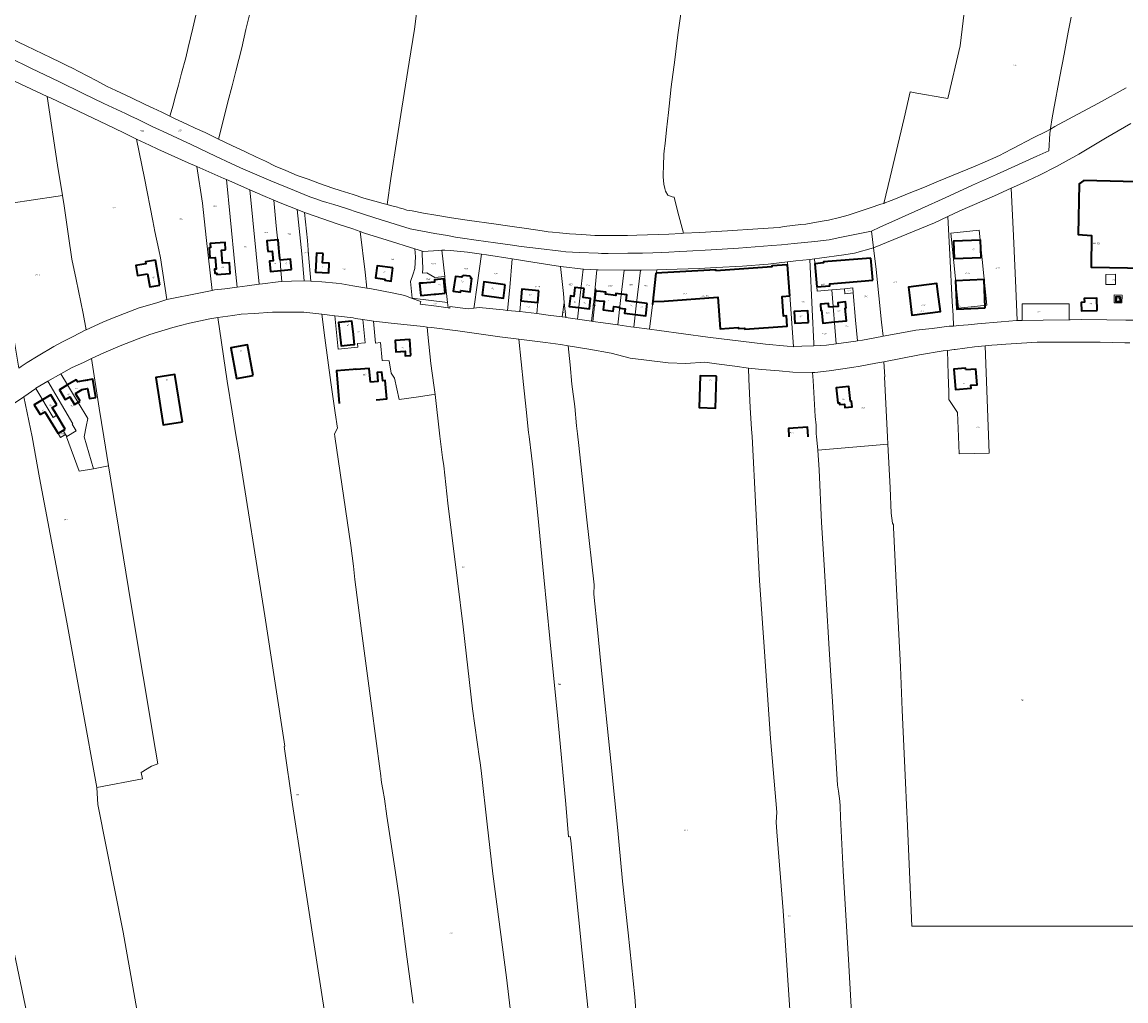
# Model space of a CAD drawing. Header units: metres. Extents: x 125062 to 132125, y 450617 to 454542.
# Tile 8 of 34: x 125789 to 126492, y 451141 to 451764. Entities that reach past the tile are written whole.
import ezdxf
from ezdxf.enums import TextEntityAlignment as Align

# ---------------------------------------------------------------- set-up
doc = ezdxf.new("R2010")
doc.units = ezdxf.units.M
doc.layers.get('Defpoints').update_dxf_attribs({"color": 151})
for name, color, linetype, lineweight in [('B-XX-KG-GRENS_PERCEEL-GV', 150, 'Continuous', 18), ('B-XX-KG-GRENS_PERCEEL-S', 150, 'Continuous', 25), ('B-XX-OG-BEBOUWING-G', 7, 'Continuous', 35), ('B-XX-OG-BEBOUWING_HUISNUMMER-T18', 7, 'Continuous', 18)]:
    doc.layers.add(name, color=color, linetype=linetype, lineweight=lineweight)
doc.styles.add('NLCS-ISO', font='NLCS-ISO.ttf', dxfattribs={"height": 1.8})
doc.styles.add('NLCS-ISO-M-T18', font='NLCS-ISO.ttf', dxfattribs={"height": 1.8})

# ---------------------------------------------------------------- blocks, each defined once
blk = doc.blocks.new('SKG-PERCEELNUMMER-SO')
at = {"layer": 'Defpoints'}
blk.add_point((0, 0), dxfattribs=at)
at = {"style": 'NLCS-ISO', "oblique": 10, "flags": 1}
blk.add_attdef('GEMEENTECODE', text='', height=1.8, dxfattribs=at).set_placement((-0.5, 2.6), align=Align.MIDDLE_RIGHT)
at = {"style": 'NLCS-ISO', "oblique": 10}
blk.add_attdef('PERCEELNUMMER', text='', height=1.8, dxfattribs=at).set_placement((0, 0), align=Align.MIDDLE_CENTER)
at = {"style": 'NLCS-ISO', "oblique": 10, "flags": 1}
blk.add_attdef('SECTIE', text='', height=1.8, dxfattribs=at).set_placement((0.5, 2.5), align=Align.MIDDLE_LEFT)

msp = doc.modelspace()

# ---------------------------------------------------------------- linework, layer by layer
at = {"layer": 'B-XX-KG-GRENS_PERCEEL-GV'}
for points in [[(126040.66, 451770.914), (126038.991, 451759.115), (126035.625, 451738.315), (126031.034, 451708.933), (126028.124, 451690.16), (126024.094, 451664.295), (126021.772, 451647.638), (126023.711, 451647.157), (126028.234, 451645.975), (126029.278, 451645.575), (126031.782, 451644.912), (126034.288, 451644.163), (126037.626, 451643.601), (126044.84, 451642.243), (126052.588, 451640.951), (126057.775, 451639.99), (126061.173, 451639.369), (126074.043, 451637.591), (126089.537, 451635.363), (126099.787, 451633.857), (126110.215, 451632.353), (126120.227, 451630.844), (126123.981, 451630.286), (126126.78, 451630.075), (126131.366, 451629.644), (126137.739, 451629.112), (126141.599, 451628.812), (126145.535, 451628.586), (126151.065, 451628.223), (126153.739, 451627.894), (126154.988, 451627.879), (126158.083, 451627.901), (126163.617, 451627.895), (126168.199, 451627.96), (126174.449, 451628.064), (126180.461, 451628.23), (126187.188, 451628.448), (126194.331, 451628.66), (126200.76, 451628.881), (126208.668, 451629.332), (126210.144, 451629.407), (126206.385, 451643.651), (126204.217, 451652.318), (126202.905, 451652.667), (126200.162, 451653.583), (126198.765, 451656.218), (126198.19, 451657.951), (126197.628, 451660.695), (126197.474, 451662.951), (126197.247, 451665.221), (126197.174, 451666.649), (126197.353, 451672.601), (126197.655, 451679.567), (126197.832, 451681.733), (126198.418, 451686.553), (126199.295, 451695.18), (126200.546, 451706.245), (126201.03, 451710.245), (126202.397, 451722.576), (126204.668, 451739.736), (126206.536, 451755.524), (126211.21, 451788.536)], [(126211.21, 451788.536), (126206.536, 451755.524), (126204.668, 451739.736), (126202.397, 451722.576), (126201.03, 451710.245), (126200.546, 451706.245), (126199.295, 451695.18), (126198.418, 451686.553), (126197.832, 451681.733), (126197.655, 451679.567), (126197.353, 451672.601), (126197.174, 451666.649), (126197.247, 451665.221), (126197.474, 451662.951), (126197.628, 451660.695), (126198.19, 451657.951), (126198.765, 451656.218), (126200.162, 451653.583), (126202.905, 451652.667), (126204.217, 451652.318), (126206.385, 451643.651), (126210.144, 451629.407), (126220.444, 451629.924), (126238.168, 451630.872), (126257.494, 451632.192), (126267.484, 451632.945), (126270.993, 451633.158), (126274.142, 451633.605), (126284.84, 451634.96), (126287.932, 451635.169), (126294.762, 451636.485), (126300.88, 451637.616), (126302.426, 451637.81), (126309.372, 451639.426), (126314.951, 451640.908), (126316.078, 451641.277), (126328.829, 451645.627), (126335.71, 451647.836), (126337.561, 451648.421), (126341.512, 451665.036), (126350.467, 451702.695), (126354.411, 451719.283), (126358.508, 451718.575), (126375.67, 451715.612), (126378.255, 451715.166), (126386.188, 451748.525), (126390.666, 451785.849)], [(126390.666, 451785.849), (126386.188, 451748.525), (126378.255, 451715.166), (126375.67, 451715.612), (126358.508, 451718.575), (126354.411, 451719.283), (126350.467, 451702.695), (126341.512, 451665.036), (126337.561, 451648.421), (126337.846, 451648.512), (126342.249, 451650.2), (126342.944, 451650.466), (126355.865, 451655.711), (126359.125, 451656.992), (126365.006, 451659.449), (126372.4, 451662.538), (126395.691, 451672.168), (126400.492, 451674.12), (126406.831, 451677.038), (126411.452, 451679.107), (126413.939, 451680.321), (126419.681, 451683.353), (126432.647, 451690.085), (126440.759, 451694.212), (126443.505, 451695.707), (126443.538, 451696.024), (126444.662, 451702.759), (126445.507, 451707.588), (126449.521, 451729.049), (126452.178, 451743.297), (126454.897, 451757.308), (126456.648, 451766.846)], [(125934.094, 451768.267), (125931.892, 451759.104), (125929.155, 451747.441), (125925.466, 451732.507), (125923.146, 451723.225), (125920.409, 451712.931), (125917.791, 451702.578), (125914.325, 451689.324), (125922.949, 451685.177), (125931.513, 451681.121), (125938.589, 451677.84), (125944.239, 451675.156), (125950.364, 451672.173), (125957.322, 451669.25), (125964.518, 451666.206), (125971.476, 451663.759), (125978.732, 451661.132), (125987.118, 451658.147), (125991.757, 451656.594), (126000, 451654.108), (126006.9, 451651.749), (126009.267, 451651.06), (126013.891, 451649.817), (126019.188, 451648.279), (126021.772, 451647.638), (126024.094, 451664.295), (126028.124, 451690.16), (126031.034, 451708.933), (126035.625, 451738.315), (126038.991, 451759.115), (126040.66, 451770.914)], [(125781.818, 451753.544), (125791.988, 451748.608), (125807.942, 451740.887), (125813.711, 451738.143), (125818.402, 451735.88), (125821.501, 451734.385), (125825.485, 451732.298), (125837.08, 451726.275), (125843.621, 451722.816), (125849.092, 451720.251), (125858.666, 451715.837), (125867.705, 451711.363), (125872.819, 451708.977), (125878.409, 451706.353), (125883.541, 451703.892), (125885.482, 451710.968), (125886.672, 451715.371), (125889.052, 451723.582), (125890.956, 451731.257), (125893.574, 451740.896), (125895.121, 451747.501), (125898.036, 451759.758), (125900.06, 451768.088)], [(125900.06, 451768.088), (125898.036, 451759.758), (125895.121, 451747.501), (125893.574, 451740.896), (125890.956, 451731.257), (125889.052, 451723.582), (125886.672, 451715.371), (125885.482, 451710.968), (125883.541, 451703.892), (125886.496, 451702.475), (125894.346, 451698.777), (125899.579, 451696.272), (125905.883, 451693.468), (125914.325, 451689.324), (125917.791, 451702.578), (125920.409, 451712.931), (125923.146, 451723.225), (125925.466, 451732.507), (125929.155, 451747.441), (125931.892, 451759.104), (125934.094, 451768.267)], [(126456.648, 451766.846), (126454.897, 451757.308), (126452.178, 451743.297), (126449.521, 451729.049), (126445.507, 451707.588), (126444.662, 451702.759), (126443.538, 451696.024), (126443.505, 451695.707), (126446.323, 451697.241), (126457.806, 451703.424), (126474.025, 451712.211), (126491.603, 451721.846)], [(125784.716, 451739.432), (125791.677, 451736.098), (125795.537, 451734.178), (125812.892, 451725.843), (125828.362, 451718.346), (125841.511, 451712.039), (125855.196, 451705.553), (125859.144, 451703.657), (125862.476, 451702.11), (125867.652, 451699.61), (125873.125, 451696.872), (125876.397, 451695.383), (125879.202, 451694.093), (125896.965, 451685.859), (125912.436, 451678.421), (125922.372, 451673.721), (125928.441, 451670.984), (125938.735, 451666.581), (125947.779, 451662.773), (125962.832, 451656.525), (125972.516, 451652.582), (125976.408, 451651.274), (125979.681, 451650.024), (125983.31, 451648.893), (125987.713, 451647.642), (125995.269, 451645.32), (125998.934, 451644.052), (126000, 451643.642), (126013.747, 451639.32), (126036.37, 451632.163), (126051.989, 451629.222), (126060.155, 451627.874), (126065.223, 451626.853), (126069.573, 451626.241), (126078.392, 451624.959), (126090.489, 451623.233), (126099.963, 451621.957), (126106.994, 451620.955), (126117.836, 451619.753), (126132.075, 451618.048), (126135.411, 451617.664), (126143.806, 451617.211), (126155.891, 451616.675), (126158.035, 451616.517), (126162.199, 451616.618), (126174.814, 451616.682), (126184.028, 451616.718), (126190.69, 451616.878), (126195.984, 451617.244), (126200.921, 451617.372), (126207.821, 451617.742), (126212.218, 451617.944), (126227.753, 451618.868), (126245.237, 451619.992), (126266.286, 451621.567), (126272.47, 451622.104), (126280.614, 451622.958), (126293.693, 451624.217), (126302.728, 451625.138), (126309.557, 451626.634), (126329.69, 451630.699), (126334.961, 451633.25), (126346.81, 451638.484), (126361.443, 451645.173), (126376.609, 451651.987), (126394.026, 451659.953), (126409.311, 451666.828), (126420.922, 451672.119), (126434.845, 451678.384), (126442.487, 451681.851), (126443.212, 451692.867), (126443.505, 451695.707), (126440.759, 451694.212), (126432.647, 451690.085), (126419.681, 451683.353), (126413.939, 451680.321), (126411.452, 451679.107), (126406.831, 451677.038), (126400.492, 451674.12), (126395.691, 451672.168), (126372.4, 451662.538), (126365.006, 451659.449), (126359.125, 451656.992), (126355.865, 451655.711), (126342.944, 451650.466), (126342.249, 451650.2), (126337.846, 451648.512), (126337.561, 451648.421), (126335.71, 451647.836), (126328.829, 451645.627), (126316.078, 451641.277), (126314.951, 451640.908), (126309.372, 451639.426), (126302.426, 451637.81), (126300.88, 451637.616), (126294.762, 451636.485), (126287.932, 451635.169), (126284.84, 451634.96), (126274.142, 451633.605), (126270.993, 451633.158), (126267.484, 451632.945), (126257.494, 451632.192), (126238.168, 451630.872), (126220.444, 451629.924), (126210.144, 451629.407), (126208.668, 451629.332), (126200.76, 451628.881), (126194.331, 451628.66), (126187.188, 451628.448), (126180.461, 451628.23), (126174.449, 451628.064), (126168.199, 451627.96), (126163.617, 451627.895), (126158.083, 451627.901), (126154.988, 451627.879), (126153.739, 451627.894), (126151.065, 451628.223), (126145.535, 451628.586), (126141.599, 451628.812), (126137.739, 451629.112), (126131.366, 451629.644), (126126.78, 451630.075), (126123.981, 451630.286), (126120.227, 451630.844), (126110.215, 451632.353), (126099.787, 451633.857), (126089.537, 451635.363), (126074.043, 451637.591), (126061.173, 451639.369), (126057.775, 451639.99), (126052.588, 451640.951), (126044.84, 451642.243), (126037.626, 451643.601), (126034.288, 451644.163), (126031.782, 451644.912), (126029.278, 451645.575), (126028.234, 451645.975), (126023.711, 451647.157), (126021.772, 451647.638), (126019.188, 451648.279), (126013.891, 451649.817), (126009.267, 451651.06), (126006.9, 451651.749), (126000, 451654.108), (125991.757, 451656.594), (125987.118, 451658.147), (125978.732, 451661.132), (125971.476, 451663.759), (125964.518, 451666.206), (125957.322, 451669.25), (125950.364, 451672.173), (125944.239, 451675.156), (125938.589, 451677.84), (125931.513, 451681.121), (125922.949, 451685.177), (125914.325, 451689.324), (125905.883, 451693.468), (125899.579, 451696.272), (125894.346, 451698.777), (125886.496, 451702.475), (125883.541, 451703.892), (125878.409, 451706.353), (125872.819, 451708.977), (125867.705, 451711.363), (125858.666, 451715.837), (125849.092, 451720.251), (125843.621, 451722.816), (125837.08, 451726.275), (125825.485, 451732.298), (125821.501, 451734.385), (125818.402, 451735.88), (125813.711, 451738.143), (125807.942, 451740.887), (125791.988, 451748.608), (125781.818, 451753.544)], [(125785.112, 451726.017), (125805.376, 451716.478), (125808.027, 451715.23), (125843.097, 451698.533), (125854.13, 451693.177), (125862.275, 451689.305), (125870.58, 451685.357), (125875.847, 451682.943), (125895.043, 451674.265), (125900.556, 451671.852), (125917.81, 451664.301), (125919.547, 451663.54), (125934.316, 451657.07), (125942.675, 451653.408), (125949.593, 451650.504), (125954.784, 451648.325), (125964.385, 451644.549), (125969.117, 451642.688), (125970.338, 451642.208), (125990.514, 451635.152), (125999.904, 451632.151), (126004.511, 451630.436), (126007.168, 451629.447), (126021.711, 451624.932), (126039.312, 451619.446), (126041.346, 451618.766), (126044.002, 451618.033), (126044.486, 451617.9), (126054.32, 451618.467), (126056.401, 451618.548), (126058.398, 451618.625), (126061.92, 451618.499), (126072.858, 451617.322), (126081.607, 451616.142), (126084.958, 451615.69), (126101.278, 451613.066), (126114.306, 451610.937), (126131.978, 451608.184), (126132.105, 451608.164), (126146.445, 451606.506), (126146.48, 451606.502), (126155.132, 451606.13), (126155.782, 451606.102), (126172.476, 451605.84), (126172.912, 451605.833), (126182.748, 451605.948), (126183.466, 451605.956), (126193.11, 451606.176), (126199.222, 451606.316), (126220.18, 451607.087), (126231.035, 451607.559), (126247.618, 451608.542), (126263.951, 451609.85), (126276.215, 451611.264), (126281.562, 451611.881), (126290.404, 451612.805), (126293.465, 451613.124), (126296.746, 451613.467), (126312.105, 451615.579), (126318.885, 451616.787), (126330.965, 451620.078), (126329.69, 451630.699), (126309.557, 451626.634), (126302.728, 451625.138), (126293.693, 451624.217), (126280.614, 451622.958), (126272.47, 451622.104), (126266.286, 451621.567), (126245.237, 451619.992), (126227.753, 451618.868), (126212.218, 451617.944), (126207.821, 451617.742), (126200.921, 451617.372), (126195.984, 451617.244), (126190.69, 451616.878), (126184.028, 451616.718), (126174.814, 451616.682), (126162.199, 451616.618), (126158.035, 451616.517), (126155.891, 451616.675), (126143.806, 451617.211), (126135.411, 451617.664), (126132.075, 451618.048), (126117.836, 451619.753), (126106.994, 451620.955), (126099.963, 451621.957), (126090.489, 451623.233), (126078.392, 451624.959), (126069.573, 451626.241), (126065.223, 451626.853), (126060.155, 451627.874), (126051.989, 451629.222), (126036.37, 451632.163), (126013.747, 451639.32), (126000, 451643.642), (125998.934, 451644.052), (125995.269, 451645.32), (125987.713, 451647.642), (125983.31, 451648.893), (125979.681, 451650.024), (125976.408, 451651.274), (125972.516, 451652.582), (125962.832, 451656.525), (125947.779, 451662.773), (125938.735, 451666.581), (125928.441, 451670.984), (125922.372, 451673.721), (125912.436, 451678.421), (125896.965, 451685.859), (125879.202, 451694.093), (125876.397, 451695.383), (125873.125, 451696.872), (125867.652, 451699.61), (125862.476, 451702.11), (125859.144, 451703.657), (125855.196, 451705.553), (125841.511, 451712.039), (125828.362, 451718.346), (125812.892, 451725.843), (125795.537, 451734.178), (125791.677, 451736.098), (125784.716, 451739.432)], [(126491.603, 451721.846), (126474.025, 451712.211), (126457.806, 451703.424), (126446.323, 451697.241), (126443.505, 451695.707), (126443.212, 451692.867), (126442.487, 451681.851), (126434.845, 451678.384), (126420.922, 451672.119), (126409.311, 451666.828), (126394.026, 451659.953), (126376.609, 451651.987), (126361.443, 451645.173), (126346.81, 451638.484), (126334.961, 451633.25), (126329.69, 451630.699), (126330.965, 451620.078), (126331.073, 451620.107), (126369.8, 451636.115), (126378.311, 451640.081), (126385.973, 451643.651), (126408.004, 451653.175), (126418.575, 451658.04), (126425.73, 451661.333), (126436.596, 451666.407), (126447.288, 451671.857), (126461.537, 451679.8), (126478.618, 451689.81), (126494.646, 451699.148)], [(126494.646, 451699.148), (126478.618, 451689.81), (126461.537, 451679.8), (126447.288, 451671.857), (126436.596, 451666.407), (126425.73, 451661.333), (126418.575, 451658.04), (126420.095, 451627.831), (126421.464, 451594.411), (126422.445, 451573.896), (126425.451, 451573.934), (126425.54, 451584.496), (126455.5, 451584.545), (126455.53, 451574.33), (126456.103, 451574.338), (126463.58, 451574.493), (126479.46, 451574.304), (126491.389, 451574.211), (126499.966, 451574.167)], [(125997.595, 451033.058), (125977.345, 451163.075), (125967.52, 451226.144), (125961.499, 451266.162), (125956.183, 451303.025), (125956.635, 451303.272), (125943.885, 451385.986), (125927.205, 451491.554), (125925.595, 451499.991), (125923.077, 451515.766), (125920.005, 451535.291), (125913.908, 451575.793), (125908.835, 451574.987), (125895.915, 451572.146), (125889.467, 451570.614), (125885.394, 451569.409), (125870.826, 451565.016), (125863.23, 451562.182), (125851.862, 451557.868), (125841.494, 451553.256), (125833.624, 451549.646), (125838.56, 451518.095), (125841.381, 451499.945), (125844.407, 451481.563), (125858.654, 451394.364), (125874.284, 451300.605), (125875.779, 451291.894), (125871.819, 451290.519), (125865.293, 451286.458), (125866.018, 451282.478), (125837.129, 451276.956), (125837.61, 451266.002), (125853.696, 451184.966), (125866.731, 451111.701)], [(126038.214, 451139.735), (126034.276, 451169.101), (126029.374, 451207.021), (126027.069, 451222.905), (126021.464, 451258.75), (126019.978, 451269.606), (126018.836, 451275.684), (126018.116, 451279.987), (126017.399, 451285.915), (126017.275, 451287.241), (126011.778, 451328.863), (126005.363, 451376.488), (126001.155, 451409.256), (126000.192, 451417.593), (125998.476, 451430.73), (125988.438, 451500.062), (125988.086, 451501.762), (125990.131, 451505.44), (125988.67, 451515.266), (125985.923, 451534.416), (125981.94, 451562.792), (125980.073, 451577.868), (125968.672, 451579.181), (125956.174, 451579.291), (125948.775, 451579.308), (125937.027, 451578.444), (125928.829, 451577.885), (125923.48, 451577.079), (125913.908, 451575.793), (125920.005, 451535.291), (125923.077, 451515.766), (125925.595, 451499.991), (125927.205, 451491.554), (125943.885, 451385.986), (125956.635, 451303.272), (125956.183, 451303.025), (125961.499, 451266.162), (125967.52, 451226.144), (125977.345, 451163.075), (125997.595, 451033.058)], [(126104.367, 451098.81), (126097.49, 451155.94), (126088.973, 451221.9), (126086.919, 451238.684), (126085.213, 451253.516), (126081.579, 451285.758), (126080.738, 451292.711), (126080.516, 451295.137), (126076.031, 451326.98), (126069.922, 451379.156), (126066.459, 451408.422), (126060.297, 451457.647), (126057.627, 451481.434), (126056.909, 451486.762), (126055.276, 451500.294), (126052.295, 451526.908), (126049.97, 451526.556), (126040.119, 451525.2), (126029.417, 451523.718), (126026.408, 451537.148), (126024.331, 451540.498), (126023.051, 451548.276), (126018.599, 451548.449), (126017.467, 451559.854), (126014.192, 451559.552), (126012.908, 451573.508), (126006.246, 451574.479), (126007.777, 451559.675), (126002.806, 451559.228), (126003.016, 451556.89), (125990.568, 451555.601), (125988.37, 451576.862), (125980.073, 451577.868), (125981.94, 451562.792), (125985.923, 451534.416), (125988.67, 451515.266), (125990.131, 451505.44), (125988.086, 451501.762), (125988.438, 451500.062), (125998.476, 451430.73), (126000.192, 451417.593), (126001.155, 451409.256), (126005.363, 451376.488), (126011.778, 451328.863), (126017.275, 451287.241), (126017.399, 451285.915), (126018.116, 451279.987), (126018.836, 451275.684), (126019.978, 451269.606), (126021.464, 451258.75), (126027.069, 451222.905), (126029.374, 451207.021), (126034.276, 451169.101), (126038.214, 451139.735)], [(126149.64, 451132.94), (126145.714, 451171.609), (126138.429, 451243.044), (126138.058, 451245.695), (126137.082, 451245.572), (126135.234, 451266.207), (126130.5, 451318.532), (126125.142, 451371.608), (126121.292, 451410.727), (126117.517, 451450.021), (126114.356, 451480.811), (126113.54, 451487.74), (126112.05, 451500.105), (126111.649, 451502.656), (126110.014, 451517.287), (126108.429, 451533.269), (126105.36, 451562.107), (126093.406, 451563.601), (126066.623, 451567.312), (126049.868, 451569.403), (126047.193, 451569.701), (126047.595, 451565.049), (126049.508, 451546.566), (126051.416, 451532.835), (126052.295, 451526.908), (126055.276, 451500.294), (126056.909, 451486.762), (126057.627, 451481.434), (126060.297, 451457.647), (126066.459, 451408.422), (126069.922, 451379.156), (126076.031, 451326.98), (126080.516, 451295.137), (126080.738, 451292.711), (126081.579, 451285.758), (126085.213, 451253.516), (126086.919, 451238.684), (126088.973, 451221.9), (126097.49, 451155.94), (126104.367, 451098.81)], [(126180.902, 451120.445), (126179.106, 451143.706), (126174.958, 451184.476), (126171.349, 451217.318), (126168.956, 451242.455), (126168.29, 451249.508), (126164.218, 451291.504), (126157.55, 451355.535), (126155.552, 451377.396), (126153.231, 451399.932), (126153.263, 451405.784), (126148.468, 451449.106), (126143.378, 451496.405), (126142.907, 451500.023), (126142.681, 451501.899), (126142.203, 451506.976), (126140.97, 451519.232), (126139.235, 451533.413), (126137.977, 451545.643), (126136.745, 451557.823), (126132.018, 451558.746), (126122.44, 451559.991), (126105.36, 451562.107), (126108.429, 451533.269), (126110.014, 451517.287), (126111.649, 451502.656), (126112.05, 451500.105), (126113.54, 451487.74), (126114.356, 451480.811), (126117.517, 451450.021), (126121.292, 451410.727), (126125.142, 451371.608), (126130.5, 451318.532), (126135.234, 451266.207), (126137.082, 451245.572), (126138.058, 451245.695), (126138.429, 451243.044), (126145.714, 451171.609), (126149.64, 451132.94)], [(126493.972, 451559.786), (126490.796, 451559.735), (126475.117, 451560.1), (126454.763, 451560.213), (126435.009, 451560.077), (126415.08, 451558.939), (126409.654, 451558.461), (126406.343, 451558.149), (126401.975, 451557.737), (126404.528, 451489.599), (126385.414, 451489.077), (126385.01, 451500.167), (126384.436, 451515.37), (126381.782, 451519.212), (126378.897, 451523.606), (126378.836, 451528.257), (126378.56, 451539.658), (126378.023, 451554.891), (126375.299, 451554.538), (126360.272, 451552.103), (126337.52, 451547.637), (126338.126, 451538.083), (126337.926, 451538.108), (126338.762, 451520.825), (126339.975, 451499.99), (126340.208, 451495.35), (126341.608, 451467.415), (126342.263, 451451.408), (126342.979, 451444.98), (126343.653, 451444.004), (126343.676, 451442.303), (126345.651, 451402.986), (126348.163, 451353.615), (126349.278, 451326.153), (126351.295, 451280.059), (126352.018, 451265.701), (126352.685, 451252.447), (126354.429, 451208.579), (126355.437, 451188.701), (126498.491, 451188.701)], [(126279.813, 451103.337), (126277.312, 451141.779), (126273.459, 451198.404), (126269.548, 451248.678), (126269.156, 451254.906), (126269.414, 451261.207), (126265.573, 451307.954), (126261.397, 451366.431), (126258.576, 451408.575), (126253.806, 451500.139), (126253.453, 451504.766), (126252.594, 451518.597), (126251.733, 451536.581), (126251.454, 451543.659), (126242.726, 451544.93), (126231.172, 451546.399), (126223.745, 451547.445), (126211.693, 451546.462), (126200.34, 451546.956), (126176.283, 451550.018), (126164.154, 451553.112), (126149.949, 451555.655), (126136.745, 451557.823), (126137.977, 451545.643), (126139.235, 451533.413), (126140.97, 451519.232), (126142.203, 451506.976), (126142.681, 451501.899), (126142.907, 451500.023), (126143.378, 451496.405), (126148.468, 451449.106), (126153.263, 451405.784), (126153.231, 451399.932), (126155.552, 451377.396), (126157.55, 451355.535), (126164.218, 451291.504), (126168.29, 451249.508), (126168.956, 451242.455), (126171.349, 451217.318), (126174.958, 451184.476), (126179.106, 451143.706), (126180.902, 451120.445)], [(126317.836, 451118.419), (126315.048, 451167.465), (126311.77, 451223.94), (126310.038, 451257.879), (126309.797, 451265.057), (126309.676, 451268.083), (126308.634, 451274.637), (126308.139, 451278.464), (126304.882, 451331.612), (126304.098, 451344.493), (126302.528, 451368.429), (126301.035, 451393.49), (126299.617, 451418.526), (126298.001, 451445.388), (126296.419, 451479.002), (126295.491, 451491.481), (126294.84, 451500.238), (126294.564, 451501.814), (126294.636, 451507.342), (126293.982, 451512.944), (126292.592, 451535.78), (126292.239, 451540.907), (126279.786, 451541), (126270.984, 451541.845), (126260.081, 451542.714), (126251.454, 451543.659), (126251.733, 451536.581), (126252.594, 451518.597), (126253.453, 451504.766), (126253.806, 451500.139), (126258.576, 451408.575), (126261.397, 451366.431), (126265.573, 451307.954), (126269.414, 451261.207), (126269.156, 451254.906), (126269.548, 451248.678), (126273.459, 451198.404), (126277.312, 451141.779), (126279.813, 451103.337)], [(125866.731, 451111.701), (125853.696, 451184.966), (125837.61, 451266.002), (125837.129, 451276.956), (125817.87, 451381.939), (125800.629, 451473.932), (125795.811, 451499.968), (125790.532, 451525.392), (125783.489, 451520.433), (125777.82, 451515.85), (125767.881, 451507.688), (125759.466, 451499.952), (125745.059, 451487.552), (125734.222, 451477.993), (125729.569, 451473.671), (125741.858, 451412.687), (125753.889, 451354.58), (125770.925, 451269.614), (125775.731, 451246.781), (125769.287, 451243.945), (125800.616, 451094.807)]]:
    msp.add_lwpolyline(points, dxfattribs=at)
for points in [[(125815.229, 451653.387), (125812.054, 451672.701), (125805.376, 451716.478), (125785.112, 451726.017), (125754.828, 451740.119), (125754.999, 451738.891), (125756.078, 451731.138), (125756.13, 451730.764), (125759.471, 451710.327), (125762.251, 451694.145), (125764.331, 451682.259), (125766.733, 451665.219), (125768.973, 451649.597), (125769.398, 451646.584), (125792.612, 451650.013)], [(125815.229, 451653.387), (125816.3, 451646.87), (125819.067, 451627.463), (125821.224, 451612.83), (125823.811, 451600.046), (125828.246, 451578.306), (125830.221, 451568.044), (125840.941, 451572.768), (125845.914, 451575.048), (125858.432, 451579.911), (125863.93, 451581.866), (125875.149, 451585.254), (125881.472, 451587.21), (125881.641, 451587.246), (125877.46, 451613.713), (125876.409, 451618.958), (125873.969, 451630.439), (125872.563, 451637.245), (125867.268, 451664.362), (125862.275, 451689.305), (125854.13, 451693.177), (125843.097, 451698.533), (125808.027, 451715.23), (125805.376, 451716.478), (125812.054, 451672.701)], [(125862.275, 451689.305), (125867.268, 451664.362), (125872.563, 451637.245), (125873.969, 451630.439), (125876.409, 451618.958), (125877.46, 451613.713), (125881.641, 451587.246), (125885.771, 451588.115), (125898.691, 451590.679), (125910.334, 451592.966), (125906.62, 451626.811), (125904.16, 451648.487), (125900.556, 451671.852), (125895.043, 451674.265), (125875.847, 451682.943), (125870.58, 451685.357)], [(125900.556, 451671.852), (125904.16, 451648.487), (125906.62, 451626.811), (125910.334, 451592.966), (125910.463, 451592.991), (125911.887, 451593.393), (125918.461, 451594.05), (125926.241, 451595.129), (125925.017, 451607.299), (125921.814, 451639.837), (125919.547, 451663.54), (125917.81, 451664.301)], [(125919.547, 451663.54), (125921.814, 451639.837), (125925.017, 451607.299), (125926.241, 451595.129), (125932.633, 451596.015), (125940.176, 451596.952), (125934.316, 451657.07)], [(125934.316, 451657.07), (125940.176, 451596.952), (125942.38, 451597.226), (125952.402, 451598.611), (125954.667, 451598.694), (125954.124, 451605.625), (125953.542, 451612.27), (125953.242, 451615.323), (125952.404, 451622.446), (125952.226, 451624.259), (125951.192, 451634.208), (125949.593, 451650.504), (125942.675, 451653.408)], [(126378.311, 451640.081), (126379.478, 451615.98), (126381.099, 451585.834), (126381.558, 451577.306), (126381.829, 451570.396), (126383.521, 451570.517), (126385.235, 451570.639), (126391.233, 451571.168), (126397.238, 451571.697), (126412.216, 451573.008), (126421.969, 451573.89), (126422.445, 451573.896), (126421.464, 451594.411), (126420.095, 451627.831), (126418.575, 451658.04), (126408.004, 451653.175), (126385.973, 451643.651)], [(125779.396, 451578.518), (125781.49, 451579.225), (125787.4, 451543.63), (125788.803, 451544.563), (125792.624, 451547.167), (125799.744, 451551.524), (125809.587, 451557.31), (125815.133, 451560.44), (125821.479, 451563.547), (125830.022, 451567.956), (125830.221, 451568.044), (125828.246, 451578.306), (125823.811, 451600.046), (125821.224, 451612.83), (125819.067, 451627.463), (125816.3, 451646.87), (125815.229, 451653.387), (125792.612, 451650.013), (125769.398, 451646.584), (125772.2, 451626.73), (125778.713, 451583.103), (125779.328, 451578.971)], [(125968.839, 451599.193), (125967.437, 451616.277), (125964.385, 451644.549), (125954.784, 451648.325), (125949.593, 451650.504), (125951.192, 451634.208), (125952.226, 451624.259), (125952.404, 451622.446), (125953.242, 451615.323), (125953.542, 451612.27), (125954.124, 451605.625), (125954.667, 451598.694), (125960.901, 451598.921), (125968.65, 451599.204)], [(125968.839, 451599.193), (125973.061, 451598.939), (125971.736, 451615.9), (125970.937, 451624.878), (125969.117, 451642.688), (125964.385, 451644.549), (125967.437, 451616.277)], [(125973.061, 451598.939), (125980.075, 451598.517), (125989.2, 451597.727), (125992.926, 451597.181), (125999.951, 451596.013), (126008.693, 451594.543), (126007.74, 451604.566), (126004.511, 451630.436), (125999.904, 451632.151), (125990.514, 451635.152), (125970.338, 451642.208), (125969.117, 451642.688), (125970.937, 451624.878), (125971.736, 451615.9)], [(126331.073, 451620.107), (126330.965, 451620.078), (126332.615, 451606.372), (126336.183, 451572.821), (126337.121, 451563.913), (126352.378, 451566.79), (126357.879, 451567.719), (126368.406, 451568.901), (126379.209, 451570.209), (126381.829, 451570.396), (126381.558, 451577.306), (126381.099, 451585.834), (126379.478, 451615.98), (126378.311, 451640.081), (126369.8, 451636.115)], [(126008.693, 451594.543), (126010.585, 451594.225), (126025.841, 451591.283), (126032.895, 451589.712), (126037.614, 451588.01), (126037.602, 451588.133), (126036.52, 451598.75), (126038.288, 451603.579), (126039.248, 451607.029), (126039.791, 451614.306), (126039.312, 451619.446), (126021.711, 451624.932), (126007.168, 451629.447), (126004.511, 451630.436), (126007.74, 451604.566)], [(126403.115, 451583.575), (126398.13, 451631.411), (126380.131, 451629.541), (126385.128, 451581.71)], [(126385.128, 451581.71), (126380.131, 451629.541), (126398.13, 451631.411), (126403.115, 451583.575)], [(126058.267, 451601.806), (126051.912, 451601.243), (126046.893, 451604.332), (126044.132, 451604.019), (126044.129, 451604.066), (126044.332, 451607.104), (126043.88, 451616.175), (126044.002, 451618.033), (126041.346, 451618.766), (126039.312, 451619.446), (126039.791, 451614.306), (126039.248, 451607.029), (126038.288, 451603.579), (126036.52, 451598.75), (126037.602, 451588.133), (126060.096, 451585.353), (126058.633, 451598.525)], [(126056.401, 451618.548), (126054.32, 451618.467), (126044.486, 451617.9), (126044.002, 451618.033), (126043.88, 451616.175), (126044.332, 451607.104), (126044.129, 451604.066), (126044.132, 451604.019), (126046.893, 451604.332), (126051.912, 451601.243), (126058.267, 451601.806)], [(126076.836, 451581.777), (126076.993, 451582.857), (126078.959, 451596.421), (126081.607, 451616.142), (126072.858, 451617.322), (126061.92, 451618.499), (126058.398, 451618.625), (126056.401, 451618.548), (126058.267, 451601.806), (126058.633, 451598.525), (126060.096, 451585.353), (126060.48, 451581.897), (126061.483, 451581.752), (126061.633, 451582.753), (126073.162, 451581.285)], [(126076.993, 451582.857), (126076.836, 451581.777), (126080.113, 451582.215), (126095.419, 451580.6), (126098.297, 451580.321), (126099.662, 451594.917), (126101.278, 451613.066), (126084.958, 451615.69), (126081.607, 451616.142), (126078.959, 451596.421)], [(126320.819, 451560.951), (126324.023, 451561.493), (126336.275, 451563.753), (126337.121, 451563.913), (126336.183, 451572.821), (126332.615, 451606.372), (126330.965, 451620.078), (126318.885, 451616.787), (126312.105, 451615.579), (126296.746, 451613.467), (126293.465, 451613.124), (126295.168, 451592.637), (126304.549, 451593.438), (126312.499, 451594.137), (126317.796, 451594.603), (126318.078, 451591.465), (126319.633, 451574.163)], [(126098.297, 451580.321), (126105.947, 451579.581), (126106.064, 451579.567), (126107.365, 451593.792), (126118.142, 451592.808), (126116.802, 451578.288), (126124.029, 451577.268), (126133.08, 451576.162), (126134.343, 451585.359), (126133.738, 451591.077), (126131.978, 451608.184), (126114.306, 451610.937), (126101.278, 451613.066), (126099.662, 451594.917)], [(126134.343, 451585.359), (126135.347, 451575.874), (126142.661, 451574.814), (126144.514, 451590.099), (126146.445, 451606.506), (126132.105, 451608.164), (126131.978, 451608.184), (126133.738, 451591.077)], [(126280.018, 451557.227), (126276.215, 451611.264), (126263.951, 451609.85), (126247.618, 451608.542), (126231.035, 451607.559), (126220.18, 451607.087), (126199.222, 451606.316), (126193.11, 451606.176), (126188.427, 451568.31), (126194.582, 451567.484), (126225.569, 451563.403), (126262.333, 451558.776), (126276.188, 451557.609)], [(126280.018, 451557.227), (126280.164, 451557.212), (126285.341, 451557.541), (126293.023, 451557.885), (126292.965, 451559.183), (126291.989, 451580.915), (126290.404, 451612.805), (126281.562, 451611.881), (126276.215, 451611.264)], [(126293.023, 451557.885), (126301.194, 451558.252), (126307.254, 451559.047), (126304.549, 451593.438), (126295.168, 451592.637), (126293.465, 451613.124), (126290.404, 451612.805), (126291.989, 451580.915), (126292.965, 451559.183)], [(126151.56, 451573.525), (126153.031, 451586), (126153.967, 451594.969), (126155.132, 451606.13), (126146.48, 451606.502), (126146.445, 451606.506), (126144.514, 451590.099), (126142.661, 451574.814)], [(126152.561, 451573.38), (126159.068, 451572.438), (126168.433, 451571.081), (126170.189, 451586.556), (126172.476, 451605.84), (126155.782, 451606.102), (126155.132, 451606.13), (126153.967, 451594.969), (126154.55, 451593.249)], [(126168.433, 451571.081), (126176.6, 451569.898), (126178.568, 451569.634), (126180.084, 451583.204), (126182.748, 451605.948), (126172.912, 451605.833), (126172.476, 451605.84), (126170.189, 451586.556)], [(126178.568, 451569.634), (126188.427, 451568.31), (126193.11, 451606.176), (126183.466, 451605.956), (126182.748, 451605.948), (126180.084, 451583.204)], [(126478.827, 451596.872), (126478.766, 451603.268), (126484.856, 451603.302), (126484.915, 451596.874)], [(126484.915, 451596.874), (126484.856, 451603.302), (126478.766, 451603.268), (126478.827, 451596.872)], [(126106.064, 451579.567), (126116.802, 451578.288), (126118.142, 451592.808), (126107.365, 451593.792)], [(126151.56, 451573.525), (126152.561, 451573.38), (126154.55, 451593.249), (126153.967, 451594.969), (126153.031, 451586)], [(126320.819, 451560.951), (126319.633, 451574.163), (126318.078, 451591.465), (126312.776, 451590.949), (126312.499, 451594.137), (126304.549, 451593.438), (126307.254, 451559.047), (126314.997, 451560.062), (126319.723, 451560.766)], [(126312.499, 451594.137), (126312.776, 451590.949), (126318.078, 451591.465), (126317.796, 451594.603)], [(126353.877, 451589.947), (126353.282, 451595.166), (126371.366, 451597.401), (126372.01, 451592.189), (126373.614, 451579.562), (126355.438, 451577.314)], [(126373.614, 451579.562), (126372.01, 451592.189), (126371.366, 451597.401), (126353.282, 451595.166), (126353.877, 451589.947), (126355.438, 451577.314)], [(126060.096, 451585.353), (126037.602, 451588.133), (126037.614, 451588.01), (126043, 451586.067), (126042.751, 451584.391), (126053.03, 451582.973), (126060.48, 451581.897)], [(126483.999, 451585.231), (126484.134, 451590.19), (126489.103, 451590.055), (126488.968, 451585.096)], [(126484.134, 451590.19), (126483.999, 451585.231), (126488.968, 451585.096), (126489.103, 451590.055)], [(126133.08, 451576.162), (126134.834, 451575.948), (126135.347, 451575.874), (126134.343, 451585.359)], [(126425.451, 451573.934), (126438.898, 451574.102), (126455.53, 451574.33), (126455.5, 451584.545), (126425.54, 451584.496)], [(125988.37, 451576.862), (125990.568, 451555.601), (126003.016, 451556.89), (126002.806, 451559.228), (126007.777, 451559.675), (126006.246, 451574.479), (126001.454, 451575.177), (126000.098, 451575.541), (125990.698, 451576.58)], [(126012.908, 451573.508), (126014.192, 451559.552), (126017.467, 451559.854), (126018.599, 451548.449), (126023.051, 451548.276), (126024.331, 451540.498), (126026.408, 451537.148), (126029.417, 451523.718), (126040.119, 451525.2), (126049.97, 451526.556), (126052.295, 451526.908), (126051.416, 451532.835), (126049.508, 451546.566), (126047.595, 451565.049), (126047.193, 451569.701), (126044.842, 451570.2), (126026.186, 451572.04)], [(126378.023, 451554.891), (126378.56, 451539.658), (126378.836, 451528.257), (126378.897, 451523.606), (126381.782, 451519.212), (126384.436, 451515.37), (126385.01, 451500.167), (126385.414, 451489.077), (126404.528, 451489.599), (126401.975, 451557.737), (126395.227, 451557.101), (126382.925, 451555.418), (126382.275, 451555.443)], [(125844.407, 451481.563), (125841.381, 451499.945), (125838.56, 451518.095), (125833.624, 451549.646), (125828.977, 451547.465), (125821.007, 451543.755), (125816.086, 451541.149), (125814.113, 451539.897), (125818.42, 451533.025), (125822.277, 451526.578), (125825.132, 451521.831), (125831.244, 451511.56), (125830.35, 451506.433), (125828.982, 451499.906), (125834.869, 451479.672)], [(126292.239, 451540.907), (126292.592, 451535.78), (126293.982, 451512.944), (126294.636, 451507.342), (126294.564, 451501.814), (126294.84, 451500.238), (126295.491, 451491.481), (126340.208, 451495.35), (126339.975, 451499.99), (126338.762, 451520.825), (126337.926, 451538.108), (126338.126, 451538.083), (126337.52, 451547.637), (126332.558, 451546.694), (126322.468, 451544.777), (126317.243, 451543.974), (126302.816, 451541.939), (126293.59, 451540.833)], [(125817.973, 451500.191), (125817.684, 451500.018), (125825.883, 451478.127), (125834.869, 451479.672), (125828.982, 451499.906), (125830.35, 451506.433), (125831.244, 451511.56), (125825.132, 451521.831), (125822.277, 451526.578), (125818.42, 451533.025), (125814.113, 451539.897), (125805.894, 451535.261), (125811.003, 451526.641), (125816.739, 451516.895), (125821.849, 451508.274), (125821.449, 451508.049), (125823.904, 451503.751)], [(125834.869, 451479.672), (125825.883, 451478.127), (125817.684, 451500.018), (125817.973, 451500.191), (125817.198, 451501.464), (125813.883, 451499.447), (125812.368, 451501.937), (125815.685, 451503.956), (125816.965, 451504.735), (125811.562, 451513.614), (125809.17, 451512.158), (125798.181, 451530.726), (125790.532, 451525.392), (125795.811, 451499.968), (125800.629, 451473.932), (125817.87, 451381.939), (125837.129, 451276.956), (125866.018, 451282.478), (125865.293, 451286.458), (125871.819, 451290.519), (125875.779, 451291.894), (125874.284, 451300.605), (125858.654, 451394.364), (125844.407, 451481.563)], [(125815.685, 451503.956), (125817.198, 451501.464), (125817.973, 451500.191), (125823.904, 451503.751), (125821.449, 451508.049), (125821.849, 451508.274), (125816.739, 451516.895), (125811.003, 451526.641), (125805.894, 451535.261), (125798.325, 451530.827), (125798.181, 451530.726), (125809.17, 451512.158), (125811.562, 451513.614), (125816.965, 451504.735)], [(125815.685, 451503.956), (125812.368, 451501.937), (125813.883, 451499.447), (125817.198, 451501.464)]]:
    msp.add_lwpolyline(points, close=True, dxfattribs=at)
at = {"layer": 'B-XX-OG-BEBOUWING-G'}
for points in [[(126489.746, 451662.328), (126464.864, 451662.908), (126461.864, 451660.864), (126461.098, 451628.587), (126469.581, 451627.924), (126469.438, 451607.883), (126504.243, 451607.127), (126504.357, 451612.398), (126509.456, 451612.292), (126509.784, 451627.474), (126514.69, 451627.378), (126515.028, 451661.913)], [(126399.525, 451613.893), (126399.149, 451625.033), (126381.85, 451624.449), (126382.226, 451613.309)], [(125980.901, 451616.491), (125976.844, 451616.707), (125976.206, 451604.697), (125984.541, 451604.254), (125984.861, 451610.284), (125980.584, 451610.512)], [(126025.323, 451607.409), (126015.325, 451608.657), (126014.372, 451601.024), (126020.285, 451600.286), (126020.188, 451599.514), (126024.273, 451599.004)], [(126074.249, 451602.022), (126070.082, 451602.581), (126069.262, 451601.915), (126069.198, 451601.438), (126065.112, 451601.986), (126063.694, 451592.472), (126068.346, 451591.947), (126068.479, 451592.938), (126074.406, 451592.143), (126075.539, 451600.587), (126074.801, 451600.686), (126074.865, 451601.164)], [(126058.587, 451591.254), (126057.715, 451600.317), (126051.741, 451599.742), (126051.875, 451598.353), (126044.493, 451597.762), (126042.554, 451597.607), (126042.246, 451597.582), (126043.03, 451589.9), (126051.542, 451590.593), (126052.613, 451590.68)], [(126096.731, 451596.625), (126083.132, 451598.449), (126082.002, 451590.024), (126095.601, 451588.201)], [(126118.142, 451592.808), (126107.365, 451593.792), (126106.691, 451586.418), (126117.468, 451585.433)], [(126372.01, 451592.189), (126371.366, 451597.401), (126353.282, 451595.166), (126353.877, 451589.947), (126355.438, 451577.315), (126373.614, 451579.562)], [(126401.999, 451581.917), (126401.337, 451599.908), (126383.213, 451599.247), (126384.007, 451581.123)], [(126473.262, 451580.223), (126473.142, 451588.1), (126465.057, 451587.976), (126465.095, 451585.49), (126463.142, 451585.46), (126463.224, 451580.069)], [(126488.081, 451588.991), (126485.111, 451589.01), (126485.092, 451586.04), (126488.062, 451586.021)], [(126289.617, 451572.606), (126289.214, 451580.151), (126280.507, 451579.686), (126280.909, 451572.142)], [(126000, 451566.83), (125999.301, 451573.59), (125990.81, 451572.712), (125992.352, 451557.796), (126000, 451558.588), (126000.843, 451558.675)], [(125936.438, 451538.865), (125932.897, 451558.502), (125922.261, 451556.585), (125925.801, 451536.947)], [(126036.65, 451551.744), (126036.048, 451561.821), (126026.764, 451561.267), (126027.197, 451554.015), (126033.062, 451554.366), (126033.231, 451551.54)], [(125891.484, 451509.542), (125886.743, 451539.518), (125874.555, 451537.59), (125879.296, 451507.614)], [(126231.093, 451538.459), (126220.66, 451538.697), (126220.135, 451518.506), (126230.559, 451518.244)], [(126389.641, 451542.505), (126389.56, 451543.562), (126382.113, 451542.988), (126383.113, 451530.003), (126393.09, 451530.772), (126392.936, 451532.772), (126396.937, 451533.08), (126396.172, 451543.008)], [(126316.279, 451522.455), (126315.331, 451531.894), (126307.271, 451531.084), (126308.238, 451521.466), (126309.351, 451521.577), (126309.469, 451520.4), (126312.624, 451520.717), (126312.833, 451518.641), (126317.4, 451519.099), (126317.055, 451522.533)]]:
    msp.add_lwpolyline(points, close=True, dxfattribs=at)
for points in [[(125918.918, 451618.937), (125918.575, 451623.514), (125909.155, 451622.807), (125909.35, 451620.204)], [(125952.605, 451622.466), (125952.353, 451625.184), (125945.057, 451624.49), (125945.708, 451617.732)], [(125953.242, 451615.323), (125952.605, 451622.466)], [(125909.35, 451620.204), (125908.399, 451620.133), (125908.883, 451613.693), (125912.372, 451613.955), (125912.921, 451606.646), (125911.824, 451606.564), (125912.022, 451603.923), (125913.373, 451604.024), (125913.44, 451603.141), (125921.902, 451603.776), (125921.386, 451610.652), (125916.945, 451610.318), (125916.313, 451618.742), (125918.918, 451618.937)], [(125945.708, 451617.732), (125948.521, 451618.012), (125949.108, 451611.911), (125946.822, 451611.691), (125947.474, 451605.047), (125954.117, 451605.7)], [(125953.542, 451612.27), (125953.242, 451615.323)], [(125874.396, 451612.224), (125868.075, 451611.161), (125868.274, 451609.978), (125861.816, 451608.893), (125862.884, 451602.532), (125869.342, 451603.617)], [(125877.109, 451596.427), (125874.396, 451612.224)], [(125960.873, 451606.363), (125960.228, 451612.927), (125953.542, 451612.27)], [(126277.746, 451589.514), (126276.354, 451609.29), (126266.392, 451608.588), (126266.426, 451608.114), (126230.809, 451605.607)], [(126329.304, 451613.663), (126299.128, 451611.155), (126299.183, 451610.491), (126293.722, 451610.036), (126294.947, 451595.299)], [(126330.478, 451599.531), (126329.304, 451613.663)], [(125869.342, 451603.617), (125870.764, 451595.338), (125877.109, 451596.427)], [(125954.117, 451605.7), (125960.873, 451606.363)], [(126192.593, 451603.965), (126190.403, 451584.275), (126190.721, 451584.24), (126190.913, 451585.969), (126197.845, 451586.139), (126232, 451588.687), (126233.406, 451568.716), (126245.026, 451569.534), (126245.077, 451568.8), (126249.005, 451569.076), (126249.059, 451568.319), (126276.093, 451570.222), (126275.627, 451576.842), (126273.755, 451576.71), (126272.878, 451589.172), (126277.746, 451589.514)], [(126230.809, 451605.607), (126230.771, 451606.156), (126192.593, 451603.965)], [(126145.027, 451594.46), (126141.124, 451594.941), (126140.42, 451589.231), (126138.202, 451589.505), (126137.385, 451582.915), (126143.55, 451582.15)], [(126143.55, 451582.15), (126150.286, 451581.314), (126151.105, 451587.913), (126146.378, 451588.496), (126147.082, 451594.206)], [(126147.082, 451594.206), (126145.027, 451594.46)], [(126294.947, 451595.299), (126303.226, 451595.987), (126303.12, 451597.258), (126330.478, 451599.531)], [(126157.352, 451592.338), (126154.255, 451592.575), (126153.535, 451586.89), (126156.611, 451586.5), (126159.655, 451586.107), (126158.958, 451580.712), (126165.517, 451579.898), (126165.899, 451582.853), (126169.439, 451582.409)], [(126170.386, 451590.668), (126167.212, 451591.071), (126167.049, 451589.794), (126160.621, 451590.611), (126160.785, 451591.902), (126157.352, 451592.338)], [(126170.672, 451590.632), (126170.386, 451590.668)], [(126180.36, 451585.557), (126173.718, 451586.365), (126174.203, 451590.184), (126170.672, 451590.632)], [(126169.439, 451582.409), (126169.35, 451581.713), (126169.635, 451581.677), (126172.991, 451581.25), (126172.657, 451578.616), (126179.479, 451577.787)], [(126179.479, 451577.787), (126186.12, 451576.979), (126187.105, 451584.737)], [(126187.105, 451584.737), (126180.36, 451585.557)], [(126302.538, 451582.319), (126302.319, 451584.79), (126297.224, 451584.337), (126297.578, 451580.352), (126298.012, 451580.39), (126298.73, 451572.308), (126306.159, 451572.968)], [(126305.404, 451582.573), (126302.538, 451582.319)], [(126313.621, 451581.734), (126313.27, 451585.687), (126308.321, 451585.247), (126308.533, 451582.851), (126305.404, 451582.573)], [(126306.159, 451572.968), (126313.757, 451573.642), (126313.043, 451581.683), (126313.621, 451581.734)], [(126011.069, 451534.772), (126010.308, 451543.39), (126001.867, 451542.644), (126001.767, 451542.942), (126000, 451542.783), (125989.356, 451541.82), (125991.255, 451521.061)], [(126014.795, 451523.503), (126021.469, 451524.093), (126020.446, 451535.666), (126018.842, 451535.524), (126018.355, 451541.022), (126015.221, 451540.746), (126015.713, 451535.183), (126011.069, 451534.772)], [(125818.454, 451532.969), (125813.196, 451529.809), (125816.94, 451523.58), (125819.807, 451525.303), (125822.74, 451520.423), (125826.361, 451522.598)], [(125836.338, 451524.93), (125834.418, 451536.536), (125824.669, 451534.894), (125823.87, 451536.224), (125818.454, 451532.969)], [(125827.621, 451530), (125831.18, 451530.622), (125832.42, 451524.33), (125836.338, 451524.93)], [(125802.525, 451523.386), (125797.259, 451520.181), (125800.984, 451514.059)], [(125811.561, 451520.368), (125807.78, 451526.583), (125802.525, 451523.386)], [(125823.427, 451527.479), (125827.621, 451530)], [(125826.361, 451522.598), (125823.427, 451527.479)], [(125811.563, 451513.615), (125808.563, 451518.544), (125811.561, 451520.368)], [(125800.984, 451514.059), (125803.979, 451515.881), (125812.436, 451501.979)], [(125814.367, 451509.006), (125814.037, 451509.549), (125811.563, 451513.615)], [(125812.436, 451501.979), (125816.966, 451504.736)], [(125816.966, 451504.736), (125814.367, 451509.006)], [(126289.461, 451500.33), (126289.097, 451506.045), (126276.885, 451505.27), (126277.2, 451500.321), (126277.219, 451500)], [(126289.48, 451500), (126289.461, 451500.33)]]:
    msp.add_lwpolyline(points, dxfattribs=at)

# ---------------------------------------------------------------- block references
at = {"layer": 'B-XX-KG-GRENS_PERCEEL-S', "xscale": 0.5, "yscale": 0.5, "zscale": 0.5}
for p, values in [((126421.068, 451736.194), {'PERCEELNUMMER': '533'}), ((125865.727, 451694.505), {'PERCEELNUMMER': '1656'}), ((125889.83, 451694.747), {'PERCEELNUMMER': '215'}), ((125848.083, 451645.684), {'PERCEELNUMMER': '744'}), ((125912.205, 451646.576), {'PERCEELNUMMER': '826'}), ((125890.478, 451638.379), {'PERCEELNUMMER': '751'}), ((125944.715, 451629.707), {'PERCEELNUMMER': '828'}), ((125959.255, 451628.656), {'PERCEELNUMMER': '770'}), ((125931.482, 451620.878), {'PERCEELNUMMER': '827'}), ((125970.017, 451616.794), {'PERCEELNUMMER': '763'}), ((126024.849, 451612.889), {'PERCEELNUMMER': '732'}), ((126050.988, 451610.051), {'PERCEELNUMMER': '1093'}), ((126409.945, 451607.044), {'PERCEELNUMMER': '2473'}), ((125799.227, 451602.815), {'PERCEELNUMMER': '2453'}), ((125994.216, 451606.427), {'PERCEELNUMMER': '731'}), ((126047.664, 451600.198), {'PERCEELNUMMER': '1745'}), ((126071.736, 451606.846), {'PERCEELNUMMER': '1092'}), ((126090.769, 451603.745), {'PERCEELNUMMER': '1091'}), ((126390.716, 451603.972), {'PERCEELNUMMER': '2472'}), ((126117.189, 451595.385), {'PERCEELNUMMER': '2469'}), ((126138.228, 451596.808), {'PERCEELNUMMER': '1153'}), ((126149.582, 451596.282), {'PERCEELNUMMER': '1154'}), ((126163.589, 451595.778), {'PERCEELNUMMER': '1707'}), ((126176.538, 451596.598), {'PERCEELNUMMER': '1155'}), ((126186.177, 451596.072), {'PERCEELNUMMER': '1156'}), ((126344.513, 451598.472), {'PERCEELNUMMER': '1743'}), ((126483.995, 451599.615), {'PERCEELNUMMER': '856'}), ((126211.091, 451590.975), {'PERCEELNUMMER': '1157'}), ((126315.295, 451592.665), {'PERCEELNUMMER': '1775'}), ((126325.964, 451589.186), {'PERCEELNUMMER': '1741'}), ((126486.415, 451588.075), {'PERCEELNUMMER': '1856'}), ((126052.039, 451584.587), {'PERCEELNUMMER': '1744'}), ((126111.272, 451582.461), {'PERCEELNUMMER': '550'}), ((126134.257, 451579.135), {'PERCEELNUMMER': '2470'}), ((126153.165, 451583.525), {'PERCEELNUMMER': '1706'}), ((126286.241, 451585.877), {'PERCEELNUMMER': '684'}), ((126362.519, 451583.629), {'PERCEELNUMMER': '1742'}), ((126435.969, 451579.571), {'PERCEELNUMMER': '737'}), ((126003.355, 451566.808), {'PERCEELNUMMER': '749'}), ((126299.719, 451565.591), {'PERCEELNUMMER': '1738'}), ((126314.214, 451570.204), {'PERCEELNUMMER': '1776'}), ((126030.925, 451553.635), {'PERCEELNUMMER': '358'}), ((125830.305, 451535.395), {'PERCEELNUMMER': '353'}), ((125806.855, 451526.275), {'PERCEELNUMMER': '351'}), ((125821.185, 451519.765), {'PERCEELNUMMER': '352'}), ((126324.316, 451518.37), {'PERCEELNUMMER': '867'}), ((125815.03, 451501.871), {'PERCEELNUMMER': '826'}), ((126397.245, 451505.965), {'PERCEELNUMMER': '366'}), ((125817.27, 451447.232), {'PERCEELNUMMER': '827'}), ((126070.008, 451416.845), {'PERCEELNUMMER': '360'}), ((126131.236, 451342.59), {'PERCEELNUMMER': '362'}), ((126425.698, 451332.277), {'PERCEELNUMMER': '780'}), ((125964.487, 451272.242), {'PERCEELNUMMER': '357'}), ((126211.459, 451249.603), {'PERCEELNUMMER': '383'}), ((126277.403, 451195.121), {'PERCEELNUMMER': '364'}), ((126062.065, 451184.144), {'PERCEELNUMMER': '750'})]:
    msp.add_blockref('SKG-PERCEELNUMMER-SO', p, dxfattribs=at).add_auto_attribs(values)

# ---------------------------------------------------------------- texts
at = {"layer": 'B-XX-OG-BEBOUWING_HUISNUMMER-T18', "style": 'NLCS-ISO-M-T18'}
msp.add_text('119-123', height=0.9, dxfattribs=at).set_placement((126472.715, 451622.907), align=Align.MIDDLE_CENTER)
for s, rotation, p in [('117', 6.606, (126394.363, 451619.029)), ('69', 2.601, (125917.059, 451607.747)), ('71', 4.905, (125950.524, 451609.789)), ('73', 4.899, (125957.418, 451610.147)), ('75', 356.299, (125980.764, 451608.177)), ('65', 10.004, (125873.016, 451601.214)), ('77', 351.394, (126019.823, 451604.531)), ('81', 7.002, (126054.918, 451596.657)), ('83', 351.698, (126069.423, 451598.711)), ('85', 351.698, (126088.844, 451594.259)), ('109A', 5.495, (126298.836, 451596.791)), ('87', 351.698, (126112.69, 451590.152)), ('93', 352.105, (126162.658, 451586.977)), ('101C-101', 4.303, (126223.621, 451589.358)), ('121A', 1.799, (126486.47, 451586.954)), ('89', 352.105, (126141.221, 451585.753)), ('91', 352.105, (126147.252, 451585.227)), ('95', 352.105, (126177.037, 451583.389)), ('97', 352.105, (126183.442, 451582.279)), ('107', 4.4, (126308.989, 451579.829)), ('113', 6.606, (126361.908, 451579.694)), ('115', 6.606, (126385.645, 451582.876)), ('121', 1.805, (126469.024, 451584.663)), ('103', 4.4, (126284.977, 451576.471)), ('105', 4.4, (126301.951, 451578.784)), ('68', 7.099, (125996.858, 451570.985)), ('64', 9.798, (125928.722, 451554.747)), ('70', 7.099, (126031.42, 451556.673)), ('68A', 7.099, (126007.43, 451539.506)), ('58', 31.696, (125824.05, 451530.658)), ('62', 7.901, (125881.698, 451536.206)), ('74', 358.401, (126227.264, 451536.084)), ('78', 4.601, (126388.214, 451533.621)), ('56', 31.696, (125818.995, 451526.978)), ('76', 4.796, (126311.771, 451523.663)), ('52', 31.696, (125802.82, 451516.625)), ('54', 31.696, (125807.637, 451520.111)), ('76A', 2.2, (126279.097, 451502.548))]:
    msp.add_text(s, height=0.9, rotation=rotation, dxfattribs=at).set_placement(p, align=Align.MIDDLE_CENTER)

doc.saveas('drawing.dxf')
